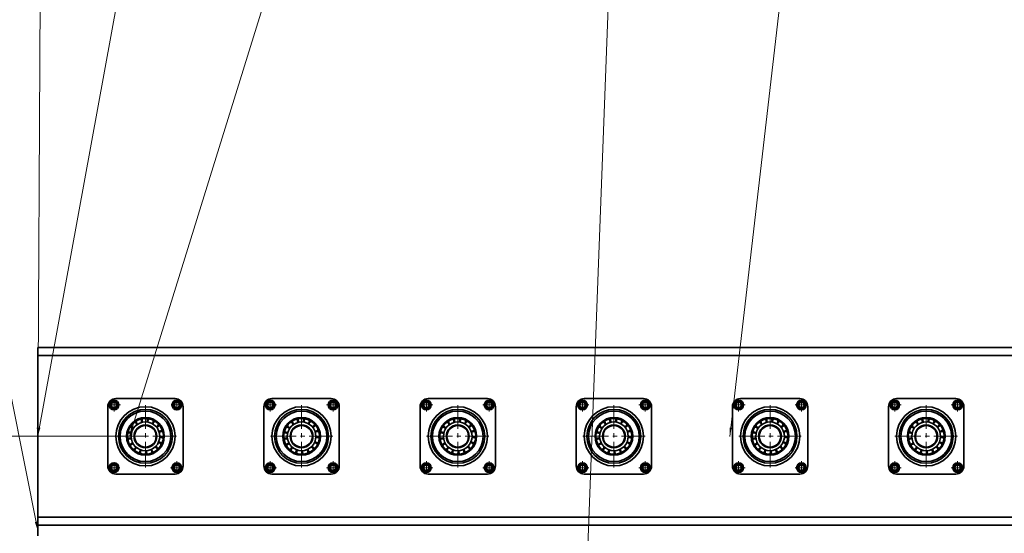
# Model space of a CAD drawing. Header units: millimetres. Extents: x -14862 to 14862, y -10512 to 10512.
# Tile 120 of 199: x -11567 to -9739, y 6891 to 7844. Entities that reach past the tile are written whole.
import ezdxf

# ---------------------------------------------------------------- set-up
doc = ezdxf.new("R2010")
doc.units = ezdxf.units.MM
doc.header["$LTSCALE"] = 4
doc.linetypes.add('点画线', pattern=[18, 12, -2, 2, -2])
doc.layers.get('0').update_dxf_attribs({"lineweight": 18})
for name, color, linetype, lineweight in [('中心线层', 1, '点画线', 18), ('几何体', 7, 'Continuous', 35), ('尺寸线层', 3, 'Continuous', 18), ('注释', 3, 'Continuous', 18)]:
    doc.layers.add(name, color=color, linetype=linetype, lineweight=lineweight)
doc.styles.add('标准', font='txt', dxfattribs={"width": 0.667})
doc.dimstyles.new('GB_尺寸', dxfattribs={"dimtxt": 3.5, "dimasz": 4, "dimexe": 2, "dimexo": 0, "dimtad": 1, "dimdsep": 46, "dimtxsty": '标准', "dimblk": '_CAXARROW', "dimcen": 0, "dimdle": 8, "dimazin": 2, "dimtfac": 0.707107, "dimtdec": 3, "dimtmove": 2, "dimatfit": 3, "dimfxl": 0, "dimfrac": 2, "dimtolj": 1, "dimarcsym": 0})

# ---------------------------------------------------------------- blocks, each defined once
blk = doc.blocks.new('*X88')
at = {"layer": '注释', "linetype": 'Continuous'}
blk.add_hatch(color=0, dxfattribs=at).paths.add_polyline_path([(379.2, -1901.8), (374, -1886.2), (378, -1885.4)], flags=0)
at = {"layer": '注释', "color": 0, "linetype": 'Continuous'}
blk.add_line((379.2, -1901.8), (0, 0), dxfattribs=at)
blk = doc.blocks.new('*X89')
at = {"layer": '注释', "linetype": 'Continuous'}
blk.add_hatch(color=0, dxfattribs=at).paths.add_polyline_path([(-9.2, -1726.8), (-11.1, -1710.5), (-7.1, -1710.5)], flags=0)
at = {"layer": '注释', "color": 0, "linetype": 'Continuous'}
blk.add_line((-9.2, -1726.8), (0, 0), dxfattribs=at)
blk = doc.blocks.new('*X90')
at = {"layer": '注释', "linetype": 'Continuous'}
blk.add_hatch(color=0, dxfattribs=at).paths.add_polyline_path([(-315.9, -1726.8), (-315, -1710.4), (-310.9, -1711.1)], flags=0)
at = {"layer": '注释', "color": 0, "linetype": 'Continuous'}
blk.add_line((-315.9, -1726.8), (0, 0), dxfattribs=at)
blk = doc.blocks.new('*X91')
at = {"layer": '注释', "linetype": 'Continuous'}
blk.add_hatch(color=0, dxfattribs=at).paths.add_polyline_path([(-536.1, -1726.9), (-533.2, -1710.7), (-529.3, -1711.9)], flags=0)
at = {"layer": '注释', "color": 0, "linetype": 'Continuous'}
blk.add_line((-536.1, -1726.9), (0, 0), dxfattribs=at)
blk = doc.blocks.new('*X92')
at = {"layer": '注释', "color": 0, "linetype": 'Continuous'}
blk.add_line((-98.8, -2611.8), (0, 0), dxfattribs=at)
blk = doc.blocks.new('*X93')
at = {"layer": '注释', "linetype": 'Continuous'}
blk.add_hatch(color=0, dxfattribs=at).paths.add_polyline_path([(-200.3, -1727), (-200.5, -1710.5), (-196.4, -1711)], flags=0)
at = {"layer": '注释', "color": 0, "linetype": 'Continuous'}
blk.add_line((-200.3, -1727), (0, 0), dxfattribs=at)
blk = doc.blocks.new('*X145')
at = {"layer": '尺寸线层'}
for points in [[(-11533.9, 4553.6), (-11433.9, 4566.1), (-11433.9, 4541.1)], [(4383.7, 4553.6), (4283.7, 4566.1), (4283.7, 4541.1)]]:
    blk.add_hatch(color=0, dxfattribs=at).paths.add_polyline_path(points, flags=0)
at = {"layer": '尺寸线层', "color": 0}
for p, q in [((4383.7, 7085.9), (4383.7, 4503.6)), ((-11533.9, 5485.9), (-11533.9, 4503.6)), ((-11533.9, 4553.6), (4383.7, 4553.6))]:
    blk.add_line(p, q, dxfattribs=at)
at = {"layer": '尺寸线层', "color": 0, "insert": (-3575.1, 4612.7), "char_height": 87.5, "width": 423.34, "attachment_point": 5, "line_spacing_factor": 1.15057, "style": '标准'}
blk.add_mtext('\\T1.1;15950', dxfattribs=at)
blk = doc.blocks.new('_CAXARROW')
blk.add_hatch(color=0).paths.add_polyline_path([(0, 0), (-1, 0.125), (-1, -0.125)], flags=0)
blk = doc.blocks.new('*X146')
at = {"layer": '尺寸线层'}
for points in [[(-12053.6, 7070.9), (-12066.1, 6970.9), (-12041.1, 6970.9)], [(-12053.6, 5485.9), (-12066.1, 5585.9), (-12041.1, 5585.9)]]:
    blk.add_hatch(color=0, dxfattribs=at).paths.add_polyline_path(points, flags=0)
at = {"layer": '尺寸线层', "color": 0}
for p, q in [((-11333.9, 7070.9), (-12103.6, 7070.9)), ((-12053.6, 5485.9), (-12053.6, 7070.9)), ((-11438.9, 5485.9), (-12103.6, 5485.9))]:
    blk.add_line(p, q, dxfattribs=at)
at = {"layer": '尺寸线层', "color": 0, "insert": (-12112.7, 6278.4), "char_height": 87.5, "width": 329.569, "attachment_point": 5, "rotation": 90, "line_spacing_factor": 1.15057, "style": '标准'}
blk.add_mtext('\\T1.1;1585', dxfattribs=at)
blk = doc.blocks.new('*X147')
at = {"layer": '尺寸线层'}
for points in [[(-12777.3, 8485.9), (-12764.8, 8385.9), (-12789.8, 8385.9)], [(-12777.3, 5485.9), (-12764.8, 5585.9), (-12789.8, 5585.9)]]:
    blk.add_hatch(color=0, dxfattribs=at).paths.add_polyline_path(points, flags=0)
at = {"layer": '尺寸线层', "color": 0}
for p, q in [((-7328.9, 8485.9), (-12827.3, 8485.9)), ((-12777.3, 8485.9), (-12777.3, 5485.9)), ((-7474.9, 5485.9), (-12827.3, 5485.9))]:
    blk.add_line(p, q, dxfattribs=at)
at = {"layer": '尺寸线层', "color": 0, "insert": (-12836.1, 6985.9), "char_height": 87.5, "width": 340.654, "attachment_point": 5, "rotation": 90, "line_spacing_factor": 1.15057, "style": '标准'}
blk.add_mtext('\\T1.1;3000', dxfattribs=at)

msp = doc.modelspace()

# ---------------------------------------------------------------- linework, layer by layer
at = {"layer": '中心线层'}
for p, q in [((-11392.196, 7117.236), (-11392.196, 7141.236)), ((-11275.523, 7118.736), (-11275.523, 7139.736)), ((-11102.195, 7117.236), (-11102.195, 7141.236)), ((-10985.523, 7117.236), (-10985.523, 7141.235)), ((-10812.195, 7117.236), (-10812.195, 7141.236)), ((-10695.523, 7117.236), (-10695.523, 7141.235)), ((-10522.195, 7117.236), (-10522.195, 7141.236)), ((-10405.523, 7117.236), (-10405.523, 7141.235)), ((-10232.195, 7117.236), (-10232.195, 7141.236)), ((-10115.523, 7117.236), (-10115.523, 7141.235)), ((-9942.195, 7117.236), (-9942.195, 7141.236)), ((-9825.523, 7117.236), (-9825.523, 7141.235)), ((-11404.196, 7129.236), (-11380.196, 7129.236)), ((-11333.859, 7012.9), (-11333.859, 7128.9)), ((-11286.023, 7129.236), (-11265.023, 7129.236)), ((-11114.195, 7129.236), (-11090.195, 7129.236)), ((-11043.86, 7012.9), (-11043.86, 7128.899)), ((-10997.523, 7129.236), (-10973.524, 7129.236)), ((-10824.195, 7129.236), (-10800.195, 7129.236)), ((-10753.86, 7012.9), (-10753.86, 7128.899)), ((-10707.523, 7129.236), (-10683.524, 7129.236)), ((-10534.195, 7129.236), (-10510.195, 7129.236)), ((-10463.86, 7012.9), (-10463.86, 7128.899)), ((-10417.523, 7129.236), (-10393.524, 7129.236)), ((-10244.195, 7129.236), (-10220.195, 7129.236)), ((-10173.86, 7012.9), (-10173.86, 7128.899)), ((-10127.523, 7129.236), (-10103.524, 7129.236)), ((-9954.195, 7129.236), (-9930.195, 7129.236)), ((-9883.86, 7012.9), (-9883.86, 7128.899)), ((-9837.523, 7129.236), (-9813.524, 7129.236)), ((-11391.859, 7070.9), (-11275.859, 7070.9)), ((-11101.86, 7070.9), (-10985.86, 7070.9)), ((-10811.86, 7070.9), (-10695.86, 7070.9)), ((-10521.86, 7070.9), (-10405.86, 7070.9)), ((-10231.86, 7070.9), (-10115.86, 7070.9)), ((-9941.86, 7070.9), (-9825.86, 7070.9)), ((-11392.195, 7002.064), (-11392.195, 7023.064)), ((-11275.522, 7000.563), (-11275.522, 7024.563)), ((-11102.195, 7000.564), (-11102.195, 7024.563)), ((-10985.523, 7000.563), (-10985.523, 7024.563)), ((-10812.195, 7000.564), (-10812.195, 7024.563)), ((-10695.523, 7000.563), (-10695.523, 7024.563)), ((-10522.195, 7000.564), (-10522.195, 7024.563)), ((-10405.523, 7000.563), (-10405.523, 7024.563)), ((-10232.195, 7000.564), (-10232.195, 7024.563)), ((-10115.523, 7000.563), (-10115.523, 7024.563)), ((-9942.195, 7000.564), (-9942.195, 7024.563)), ((-9825.523, 7000.563), (-9825.523, 7024.563)), ((-11402.695, 7012.564), (-11381.695, 7012.564)), ((-11287.522, 7012.563), (-11263.523, 7012.563)), ((-11114.195, 7012.564), (-11090.196, 7012.564)), ((-10997.523, 7012.563), (-10973.524, 7012.563)), ((-10824.195, 7012.564), (-10800.196, 7012.564)), ((-10707.523, 7012.563), (-10683.524, 7012.563)), ((-10534.195, 7012.564), (-10510.196, 7012.564)), ((-10417.523, 7012.563), (-10393.524, 7012.563)), ((-10244.195, 7012.564), (-10220.196, 7012.564)), ((-10127.523, 7012.563), (-10103.524, 7012.563)), ((-9954.195, 7012.564), (-9930.196, 7012.564)), ((-9837.523, 7012.563), (-9813.524, 7012.563))]:
    msp.add_line(p, q, dxfattribs=at)
at = {"layer": '几何体'}
for p, q in [((-11533.859, 7220.9), (-11533.859, 7235.9)), ((466.141, 7235.9), (-11533.859, 7235.9)), ((466.141, 7220.9), (-11533.859, 7220.9)), ((-11533.859, 7220.9), (-11533.859, 6920.9)), ((-11397.404, 7131.727), (-11392.643, 7134.992)), ((-11396.957, 7125.97), (-11397.404, 7131.727)), ((-11392.643, 7134.992), (-11387.434, 7132.501)), ((-11388.859, 7140.9), (-11278.86, 7140.9)), ((-11387.434, 7132.501), (-11386.987, 7126.745)), ((-11281.278, 7128.789), (-11278.789, 7133.997)), ((-11278.789, 7133.997), (-11273.033, 7134.445)), ((-11273.033, 7134.445), (-11269.768, 7129.683)), ((-11107.405, 7131.727), (-11102.644, 7134.992)), ((-11106.956, 7125.97), (-11107.405, 7131.727)), ((-11102.644, 7134.992), (-11097.435, 7132.501)), ((-11098.86, 7140.9), (-10988.859, 7140.9)), ((-11097.435, 7132.501), (-11096.987, 7126.745)), ((-10991.279, 7128.789), (-10988.788, 7133.997)), ((-10988.788, 7133.997), (-10983.032, 7134.445)), ((-10983.032, 7134.445), (-10979.767, 7129.683)), ((-10817.405, 7131.727), (-10812.643, 7134.992)), ((-10816.957, 7125.97), (-10817.405, 7131.727)), ((-10812.643, 7134.992), (-10807.434, 7132.501)), ((-10808.86, 7140.9), (-10698.859, 7140.9)), ((-10807.434, 7132.501), (-10806.987, 7126.745)), ((-10701.279, 7128.789), (-10698.788, 7133.997)), ((-10698.788, 7133.997), (-10693.032, 7134.445)), ((-10693.032, 7134.445), (-10689.767, 7129.683)), ((-10527.405, 7131.727), (-10522.643, 7134.992)), ((-10526.957, 7125.97), (-10527.405, 7131.727)), ((-10522.643, 7134.992), (-10517.434, 7132.501)), ((-10518.86, 7140.9), (-10408.859, 7140.9)), ((-10517.434, 7132.501), (-10516.987, 7126.745)), ((-10411.279, 7128.789), (-10408.788, 7133.997)), ((-10408.788, 7133.997), (-10403.032, 7134.445)), ((-10403.032, 7134.445), (-10399.767, 7129.683)), ((-10237.405, 7131.727), (-10232.643, 7134.992)), ((-10236.957, 7125.97), (-10237.405, 7131.727)), ((-10232.643, 7134.992), (-10227.434, 7132.501)), ((-10228.86, 7140.9), (-10118.859, 7140.9)), ((-10227.434, 7132.501), (-10226.987, 7126.745)), ((-10121.28, 7128.789), (-10118.789, 7133.997)), ((-10118.789, 7133.997), (-10113.032, 7134.445)), ((-10113.032, 7134.445), (-10109.767, 7129.683)), ((-9947.405, 7131.727), (-9942.643, 7134.992)), ((-9946.956, 7125.97), (-9947.405, 7131.727)), ((-9942.643, 7134.992), (-9937.434, 7132.501)), ((-9938.86, 7140.9), (-9828.859, 7140.9)), ((-9937.434, 7132.501), (-9936.987, 7126.745)), ((-9831.28, 7128.789), (-9828.789, 7133.997)), ((-9828.789, 7133.997), (-9823.032, 7134.445)), ((-9823.032, 7134.445), (-9819.767, 7129.683)), ((-11403.86, 7015.9), (-11403.86, 7125.9)), ((-11391.748, 7123.48), (-11396.957, 7125.97)), ((-11386.987, 7126.745), (-11391.748, 7123.48)), ((-11278.013, 7124.027), (-11281.278, 7128.789)), ((-11272.257, 7124.475), (-11278.013, 7124.027)), ((-11269.768, 7129.683), (-11272.257, 7124.475)), ((-11263.859, 7125.9), (-11263.859, 7015.9)), ((-11113.859, 7015.9), (-11113.859, 7125.9)), ((-11101.749, 7123.48), (-11106.956, 7125.97)), ((-11096.987, 7126.745), (-11101.749, 7123.48)), ((-10988.014, 7124.027), (-10991.279, 7128.789)), ((-10982.258, 7124.475), (-10988.014, 7124.027)), ((-10979.767, 7129.683), (-10982.258, 7124.475)), ((-10973.86, 7125.9), (-10973.86, 7015.9)), ((-10823.859, 7015.9), (-10823.859, 7125.9)), ((-10811.748, 7123.48), (-10816.957, 7125.97)), ((-10806.987, 7126.745), (-10811.748, 7123.48)), ((-10698.014, 7124.027), (-10701.279, 7128.789)), ((-10692.258, 7124.475), (-10698.014, 7124.027)), ((-10689.767, 7129.683), (-10692.258, 7124.475)), ((-10683.86, 7125.9), (-10683.86, 7015.9)), ((-10533.859, 7015.9), (-10533.859, 7125.9)), ((-10521.748, 7123.48), (-10526.957, 7125.97)), ((-10516.987, 7126.745), (-10521.748, 7123.48)), ((-10408.014, 7124.027), (-10411.279, 7128.789)), ((-10402.258, 7124.475), (-10408.014, 7124.027)), ((-10399.767, 7129.683), (-10402.258, 7124.475)), ((-10393.86, 7125.9), (-10393.86, 7015.9)), ((-10243.859, 7015.9), (-10243.859, 7125.9)), ((-10231.748, 7123.48), (-10236.957, 7125.97)), ((-10226.987, 7126.745), (-10231.748, 7123.48)), ((-10118.014, 7124.027), (-10121.28, 7128.789)), ((-10112.258, 7124.475), (-10118.014, 7124.027)), ((-10109.767, 7129.683), (-10112.258, 7124.475)), ((-10103.86, 7125.9), (-10103.86, 7015.9)), ((-9953.859, 7015.9), (-9953.859, 7125.9)), ((-9941.748, 7123.48), (-9946.956, 7125.97)), ((-9936.987, 7126.745), (-9941.748, 7123.48)), ((-9828.013, 7124.027), (-9831.28, 7128.789)), ((-9822.258, 7124.475), (-9828.013, 7124.027)), ((-9819.767, 7129.683), (-9822.258, 7124.475)), ((-9813.86, 7125.9), (-9813.86, 7015.9)), ((-11350.315, 7095.984), (-11351.204, 7095.377)), ((-11339.237, 7103.796), (-11339.302, 7103.705)), ((-11329.12, 7100.523), (-11330.187, 7100.674)), ((-11318.739, 7096.811), (-11319.679, 7097.337)), ((-11060.314, 7095.984), (-11061.205, 7095.377)), ((-11049.238, 7103.796), (-11049.301, 7103.705)), ((-11039.121, 7100.523), (-11040.186, 7100.674)), ((-11028.74, 7096.811), (-11029.678, 7097.337)), ((-10770.315, 7095.984), (-10771.204, 7095.377)), ((-10759.237, 7103.796), (-10759.302, 7103.705)), ((-10749.121, 7100.523), (-10750.187, 7100.674)), ((-10738.74, 7096.811), (-10739.679, 7097.337)), ((-10480.315, 7095.984), (-10481.204, 7095.377)), ((-10469.237, 7103.796), (-10469.302, 7103.705)), ((-10459.121, 7100.523), (-10460.187, 7100.674)), ((-10448.74, 7096.811), (-10449.679, 7097.337)), ((-10190.315, 7095.984), (-10191.204, 7095.377)), ((-10179.237, 7103.796), (-10179.302, 7103.705)), ((-10169.121, 7100.523), (-10170.187, 7100.674)), ((-10158.74, 7096.811), (-10159.679, 7097.337)), ((-9900.315, 7095.984), (-9901.204, 7095.377)), ((-9889.237, 7103.796), (-9889.302, 7103.705)), ((-9879.121, 7100.523), (-9880.187, 7100.674)), ((-9868.74, 7096.811), (-9869.679, 7097.337)), ((-11362.919, 7078.351), (-11363.169, 7077.304)), ((-11305.229, 7079.862), (-11305.569, 7080.883)), ((-11072.92, 7078.351), (-11073.168, 7077.304)), ((-11015.23, 7079.862), (-11015.569, 7080.883)), ((-10782.919, 7078.351), (-10783.168, 7077.304)), ((-10725.229, 7079.862), (-10725.57, 7080.883)), ((-10492.919, 7078.351), (-10493.168, 7077.304)), ((-10435.229, 7079.862), (-10435.57, 7080.883)), ((-10202.919, 7078.351), (-10203.168, 7077.304)), ((-10145.229, 7079.862), (-10145.57, 7080.883)), ((-9912.919, 7078.351), (-9913.168, 7077.304)), ((-9855.229, 7079.862), (-9855.57, 7080.883)), ((-11366.443, 7064.259), (-11366.504, 7064.166)), ((-11363.649, 7067.35), (-11363.502, 7066.284)), ((-11306.663, 7058.235), (-11306.227, 7059.219)), ((-11076.443, 7064.259), (-11076.505, 7064.166)), ((-11073.648, 7067.35), (-11073.501, 7066.284)), ((-11016.664, 7058.235), (-11016.228, 7059.219)), ((-10786.443, 7064.259), (-10786.506, 7064.166)), ((-10783.648, 7067.35), (-10783.502, 7066.284)), ((-10726.663, 7058.235), (-10726.227, 7059.219)), ((-10496.443, 7064.259), (-10496.506, 7064.166)), ((-10493.648, 7067.35), (-10493.502, 7066.284)), ((-10436.663, 7058.235), (-10436.227, 7059.219)), ((-10206.443, 7064.259), (-10206.506, 7064.166)), ((-10203.648, 7067.35), (-10203.502, 7066.284)), ((-10146.663, 7058.235), (-10146.227, 7059.219)), ((-9916.443, 7064.259), (-9916.506, 7064.166)), ((-9913.648, 7067.35), (-9913.502, 7066.284)), ((-9856.664, 7058.235), (-9856.227, 7059.219)), ((-11360.355, 7056.829), (-11359.833, 7055.887)), ((-11353.483, 7048.208), (-11352.655, 7047.518)), ((-11333.074, 7040.91), (-11331.999, 7040.957)), ((-11322.294, 7043.219), (-11321.308, 7043.651)), ((-11313.074, 7049.266), (-11312.313, 7050.026)), ((-11070.354, 7056.829), (-11069.834, 7055.887)), ((-11063.482, 7048.208), (-11062.656, 7047.518)), ((-11043.073, 7040.91), (-11041.998, 7040.957)), ((-11032.293, 7043.219), (-11031.307, 7043.651)), ((-11023.075, 7049.266), (-11022.312, 7050.026)), ((-10780.355, 7056.829), (-10779.833, 7055.887)), ((-10773.483, 7048.208), (-10772.656, 7047.518)), ((-10753.073, 7040.91), (-10751.999, 7040.957)), ((-10742.293, 7043.219), (-10741.308, 7043.651)), ((-10733.075, 7049.266), (-10732.312, 7050.026)), ((-10490.355, 7056.829), (-10489.833, 7055.887)), ((-10483.483, 7048.208), (-10482.656, 7047.518)), ((-10463.074, 7040.91), (-10461.999, 7040.957)), ((-10452.293, 7043.219), (-10451.308, 7043.651)), ((-10443.075, 7049.266), (-10442.312, 7050.026)), ((-10200.354, 7056.829), (-10199.833, 7055.887)), ((-10193.483, 7048.208), (-10192.656, 7047.518)), ((-10173.074, 7040.91), (-10171.999, 7040.957)), ((-10162.293, 7043.219), (-10161.308, 7043.651)), ((-10153.075, 7049.266), (-10152.312, 7050.026)), ((-9910.354, 7056.829), (-9909.833, 7055.887)), ((-9903.482, 7048.208), (-9902.656, 7047.518)), ((-9883.074, 7040.91), (-9881.999, 7040.957)), ((-9872.293, 7043.219), (-9871.308, 7043.651)), ((-9863.075, 7049.266), (-9862.312, 7050.026)), ((-11397.951, 7012.116), (-11395.462, 7017.325)), ((-11394.686, 7007.355), (-11397.951, 7012.116)), ((-11395.462, 7017.325), (-11389.705, 7017.772)), ((-11388.931, 7007.802), (-11394.686, 7007.355)), ((-11389.705, 7017.772), (-11386.44, 7013.011)), ((-11386.44, 7013.011), (-11388.931, 7007.802)), ((-11280.731, 7015.054), (-11275.97, 7018.319)), ((-11280.285, 7009.298), (-11280.731, 7015.054)), ((-11275.076, 7006.807), (-11280.285, 7009.298)), ((-11275.97, 7018.319), (-11270.761, 7015.829)), ((-11270.315, 7010.073), (-11275.076, 7006.807)), ((-11270.761, 7015.829), (-11270.315, 7010.073)), ((-11107.952, 7012.116), (-11105.461, 7017.325)), ((-11104.687, 7007.355), (-11107.952, 7012.116)), ((-11105.461, 7017.325), (-11099.705, 7017.772)), ((-11098.93, 7007.802), (-11104.687, 7007.355)), ((-11099.705, 7017.772), (-11096.439, 7013.011)), ((-11096.439, 7013.011), (-11098.93, 7007.802)), ((-10990.732, 7015.054), (-10985.969, 7018.319)), ((-10990.284, 7009.298), (-10990.732, 7015.054)), ((-10985.075, 7006.807), (-10990.284, 7009.298)), ((-10985.969, 7018.319), (-10980.762, 7015.829)), ((-10980.314, 7010.073), (-10985.075, 7006.807)), ((-10980.762, 7015.829), (-10980.314, 7010.073)), ((-10817.952, 7012.116), (-10815.461, 7017.325)), ((-10814.687, 7007.355), (-10817.952, 7012.116)), ((-10815.461, 7017.325), (-10809.705, 7017.772)), ((-10808.93, 7007.802), (-10814.687, 7007.355)), ((-10809.705, 7017.772), (-10806.439, 7013.011)), ((-10806.439, 7013.011), (-10808.93, 7007.802)), ((-10700.732, 7015.054), (-10695.97, 7018.319)), ((-10700.285, 7009.298), (-10700.732, 7015.054)), ((-10695.076, 7006.807), (-10700.285, 7009.298)), ((-10695.97, 7018.319), (-10690.761, 7015.829)), ((-10690.314, 7010.073), (-10695.076, 7006.807)), ((-10690.761, 7015.829), (-10690.314, 7010.073)), ((-10527.952, 7012.116), (-10525.461, 7017.325)), ((-10524.687, 7007.355), (-10527.952, 7012.116)), ((-10525.461, 7017.325), (-10519.705, 7017.772)), ((-10518.93, 7007.802), (-10524.687, 7007.355)), ((-10519.705, 7017.772), (-10516.439, 7013.011)), ((-10516.439, 7013.011), (-10518.93, 7007.802)), ((-10410.732, 7015.054), (-10405.97, 7018.319)), ((-10410.284, 7009.298), (-10410.732, 7015.054)), ((-10405.076, 7006.807), (-10410.284, 7009.298)), ((-10405.97, 7018.319), (-10400.761, 7015.829)), ((-10400.314, 7010.073), (-10405.076, 7006.807)), ((-10400.761, 7015.829), (-10400.314, 7010.073)), ((-10237.952, 7012.116), (-10235.461, 7017.325)), ((-10234.687, 7007.355), (-10237.952, 7012.116)), ((-10235.461, 7017.325), (-10229.705, 7017.772)), ((-10228.93, 7007.802), (-10234.687, 7007.355)), ((-10229.705, 7017.772), (-10226.439, 7013.011)), ((-10226.439, 7013.011), (-10228.93, 7007.802)), ((-10120.731, 7015.054), (-10115.97, 7018.319)), ((-10120.284, 7009.298), (-10120.731, 7015.054)), ((-10115.076, 7006.807), (-10120.284, 7009.298)), ((-10115.97, 7018.319), (-10110.761, 7015.829)), ((-10110.314, 7010.073), (-10115.076, 7006.807)), ((-10110.761, 7015.829), (-10110.314, 7010.073)), ((-9947.952, 7012.116), (-9945.461, 7017.325)), ((-9944.687, 7007.355), (-9947.952, 7012.116)), ((-9945.461, 7017.325), (-9939.705, 7017.772)), ((-9938.93, 7007.802), (-9944.687, 7007.355)), ((-9939.705, 7017.772), (-9936.439, 7013.011)), ((-9936.439, 7013.011), (-9938.93, 7007.802)), ((-9830.731, 7015.054), (-9825.97, 7018.319)), ((-9830.284, 7009.298), (-9830.731, 7015.054)), ((-9825.076, 7006.807), (-9830.284, 7009.298)), ((-9825.97, 7018.319), (-9820.761, 7015.829)), ((-9820.314, 7010.073), (-9825.076, 7006.807)), ((-9820.761, 7015.829), (-9820.314, 7010.073)), ((-11278.86, 7000.9), (-11388.859, 7000.9)), ((-10988.859, 7000.9), (-11098.86, 7000.9)), ((-10698.859, 7000.9), (-10808.86, 7000.9)), ((-10408.859, 7000.9), (-10518.86, 7000.9)), ((-10118.859, 7000.9), (-10228.86, 7000.9)), ((-9828.859, 7000.9), (-9938.86, 7000.9)), ((-11533.859, 6905.9), (-11533.859, 6920.9)), ((-5625.079, 6920.9), (-11533.859, 6920.9)), ((-11533.859, 6885.9), (-11533.859, 6905.9)), ((-5665.898, 6905.9), (-11533.859, 6905.9)), ((-5665.898, 6905.9), (-11533.859, 6905.9))]:
    msp.add_line(p, q, dxfattribs=at)
for points in [[(-11340.143, 7100.234), (-11340.309, 7100.198), (-11341.19, 7099.99)], [(-11050.142, 7100.234), (-11050.308, 7100.198), (-11051.191, 7099.99)], [(-10760.142, 7100.234), (-10760.308, 7100.198), (-10761.19, 7099.99)], [(-10470.142, 7100.234), (-10470.308, 7100.198), (-10471.19, 7099.99)], [(-10180.142, 7100.234), (-10180.308, 7100.198), (-10181.19, 7099.99)], [(-9890.142, 7100.234), (-9890.308, 7100.198), (-9891.19, 7099.99)], [(-11358.265, 7088.346), (-11358.69, 7087.735), (-11358.875, 7087.459)], [(-11310.4, 7089.599), (-11310.995, 7090.321), (-11311.086, 7090.429)], [(-11068.266, 7088.346), (-11068.689, 7087.735), (-11068.874, 7087.459)], [(-11020.401, 7089.599), (-11020.994, 7090.321), (-11021.086, 7090.429)], [(-10778.265, 7088.346), (-10778.69, 7087.735), (-10778.875, 7087.459)], [(-10730.401, 7089.599), (-10730.994, 7090.321), (-10731.087, 7090.429)], [(-10488.265, 7088.346), (-10488.69, 7087.735), (-10488.875, 7087.459)], [(-10440.4, 7089.599), (-10440.994, 7090.321), (-10441.087, 7090.429)], [(-10198.265, 7088.346), (-10198.69, 7087.735), (-10198.875, 7087.459)], [(-10150.4, 7089.599), (-10150.994, 7090.321), (-10151.087, 7090.429)], [(-9908.265, 7088.346), (-9908.69, 7087.735), (-9908.875, 7087.459)], [(-9860.4, 7089.599), (-9860.994, 7090.321), (-9861.087, 7090.429)], [(-11303.924, 7068.915), (-11303.903, 7069.275), (-11303.873, 7069.99)], [(-11013.925, 7068.915), (-11013.902, 7069.275), (-11013.874, 7069.99)], [(-10723.925, 7068.915), (-10723.903, 7069.275), (-10723.873, 7069.99)], [(-10433.925, 7068.915), (-10433.904, 7069.275), (-10433.873, 7069.99)], [(-10143.925, 7068.915), (-10143.904, 7069.275), (-10143.873, 7069.99)], [(-9853.925, 7068.915), (-9853.904, 7069.275), (-9853.873, 7069.99)], [(-11343.96, 7042.651), (-11343.439, 7042.47), (-11342.941, 7042.307)], [(-11053.961, 7042.651), (-11053.438, 7042.47), (-11052.94, 7042.307)], [(-10763.961, 7042.651), (-10763.438, 7042.47), (-10762.94, 7042.307)], [(-10473.961, 7042.651), (-10473.438, 7042.47), (-10472.94, 7042.307)], [(-10183.961, 7042.651), (-10183.438, 7042.47), (-10182.94, 7042.307)], [(-9893.961, 7042.651), (-9893.438, 7042.47), (-9892.94, 7042.307)]]:
    msp.add_lwpolyline(points, dxfattribs=at)
for centre, radius in [((-11392.196, 7129.236), 9), ((-11392.195, 7129.235), 7.501), ((-11275.523, 7129.236), 9), ((-11275.523, 7129.236), 7.5), ((-11102.195, 7129.236), 9), ((-11102.196, 7129.236), 7.5), ((-10985.523, 7129.236), 8.999), ((-10985.522, 7129.236), 7.5), ((-10812.196, 7129.236), 9), ((-10812.196, 7129.236), 7.5), ((-10695.523, 7129.236), 9), ((-10695.523, 7129.236), 7.5), ((-10522.196, 7129.236), 9), ((-10522.196, 7129.236), 7.5), ((-10405.523, 7129.236), 9), ((-10405.523, 7129.236), 7.5), ((-10232.196, 7129.236), 9), ((-10232.196, 7129.236), 7.5), ((-10115.523, 7129.236), 9), ((-10115.523, 7129.236), 7.5), ((-9942.196, 7129.236), 9), ((-9942.196, 7129.236), 7.5), ((-9825.523, 7129.236), 9), ((-9825.523, 7129.236), 7.5), ((-11333.859, 7070.9), 55), ((-11333.86, 7070.9), 50), ((-11333.859, 7070.9), 47), ((-11043.86, 7070.9), 55), ((-11043.859, 7070.9), 50), ((-11043.86, 7070.9), 47), ((-10753.859, 7070.9), 55), ((-10753.859, 7070.9), 50), ((-10753.859, 7070.9), 47), ((-10463.859, 7070.9), 55), ((-10463.859, 7070.9), 50), ((-10463.859, 7070.9), 47), ((-10173.859, 7070.9), 55), ((-10173.859, 7070.9), 50), ((-10173.859, 7070.9), 47), ((-9883.859, 7070.9), 55), ((-9883.859, 7070.9), 50), ((-9883.859, 7070.9), 47), ((-11333.859, 7070.9), 35), ((-11333.86, 7070.9), 33.333), ((-11333.859, 7070.899), 26.667), ((-11043.858, 7070.899), 35), ((-11043.859, 7070.9), 33.333), ((-11043.859, 7070.899), 26.667), ((-10753.859, 7070.9), 35), ((-10753.859, 7070.9), 33.333), ((-10753.859, 7070.899), 26.667), ((-10463.859, 7070.9), 35), ((-10463.859, 7070.9), 33.333), ((-10463.859, 7070.899), 26.667), ((-10173.859, 7070.9), 35), ((-10173.859, 7070.9), 33.333), ((-10173.859, 7070.899), 26.667), ((-9883.859, 7070.9), 35), ((-9883.859, 7070.9), 33.333), ((-9883.859, 7070.899), 26.667), ((-11333.86, 7070.9), 21.1), ((-11333.859, 7070.9), 20), ((-11043.859, 7070.899), 21.1), ((-11043.859, 7070.9), 20), ((-10753.859, 7070.9), 21.1), ((-10753.86, 7070.9), 20), ((-10463.859, 7070.9), 21.1), ((-10463.86, 7070.899), 20), ((-10173.859, 7070.9), 21.1), ((-10173.86, 7070.899), 20), ((-9883.859, 7070.9), 21.1), ((-9883.86, 7070.899), 20), ((-11392.195, 7012.564), 9), ((-11275.522, 7012.563), 9), ((-11102.195, 7012.564), 8.999), ((-10985.523, 7012.563), 9), ((-10812.196, 7012.563), 9), ((-10695.523, 7012.563), 9), ((-10522.196, 7012.563), 9), ((-10405.523, 7012.563), 9), ((-10232.196, 7012.563), 9), ((-10115.523, 7012.563), 9), ((-9942.196, 7012.563), 9), ((-9825.523, 7012.563), 9), ((-11392.195, 7012.564), 7.5), ((-11275.523, 7012.564), 7.501), ((-11102.196, 7012.563), 7.5), ((-10985.523, 7012.563), 7.5), ((-10812.195, 7012.563), 7.5), ((-10695.523, 7012.563), 7.5), ((-10522.195, 7012.563), 7.5), ((-10405.523, 7012.563), 7.5), ((-10232.195, 7012.563), 7.5), ((-10115.523, 7012.563), 7.5), ((-9942.195, 7012.563), 7.5), ((-9825.523, 7012.563), 7.5)]:
    msp.add_circle(centre, radius, dxfattribs=at)
for centre, radius, start, end in [((-11388.858, 7125.898), 15.002, 90.002437, 179.992612), ((-11392.203, 7129.239), 4.993, 124.39364, 184.489122), ((-11392.196, 7129.238), 4.998, 64.43644, 124.452585), ((-11392.198, 7129.234), 5.002, 4.460527, 64.438437), ((-11275.527, 7129.235), 4.996, 154.412876, 214.469818), ((-11275.523, 7129.237), 4.998, 94.453023, 154.455366), ((-11278.861, 7125.898), 15.002, 0.007388, 89.997563), ((-11275.524, 7129.236), 5, 34.444734, 94.443078), ((-11275.519, 7129.236), 4.996, 334.412876, 34.469818), ((-11098.86, 7125.901), 14.999, 89.997285, 180.005049), ((-11102.192, 7129.234), 5.004, 124.467223, 184.415539), ((-11102.196, 7129.234), 5.002, 64.448803, 124.436835), ((-11102.197, 7129.234), 5.002, 4.460527, 64.438437), ((-10985.528, 7129.235), 4.996, 154.412876, 214.469818), ((-10985.524, 7129.238), 4.998, 94.426602, 154.457058), ((-10988.858, 7125.901), 14.999, 359.994951, 90.002715), ((-10985.523, 7129.236), 5, 34.444734, 94.443078), ((-10985.518, 7129.236), 4.996, 334.412876, 34.469818), ((-10808.859, 7125.899), 15, 90.003504, 179.99883), ((-10812.197, 7129.237), 4.998, 124.430429, 184.452333), ((-10812.195, 7129.236), 5, 64.442624, 124.444708), ((-10812.194, 7129.237), 4.998, 4.431608, 64.449332), ((-10695.521, 7129.236), 5.002, 154.453537, 214.429157), ((-10695.522, 7129.235), 5.001, 94.449668, 154.433991), ((-10698.858, 7125.901), 14.999, 359.994951, 90.002715), ((-10695.523, 7129.236), 5, 34.444734, 94.443078), ((-10695.525, 7129.236), 5.002, 334.453537, 34.429157), ((-10518.859, 7125.899), 15, 90.003504, 179.99883), ((-10522.197, 7129.237), 4.998, 124.430429, 184.452333), ((-10522.195, 7129.236), 5, 64.442624, 124.444708), ((-10522.194, 7129.237), 4.998, 4.431608, 64.449332), ((-10405.521, 7129.236), 5.002, 154.453537, 214.429157), ((-10405.522, 7129.235), 5.001, 94.449668, 154.433991), ((-10408.858, 7125.901), 14.999, 359.994951, 90.002715), ((-10405.523, 7129.236), 5, 34.444734, 94.443078), ((-10405.525, 7129.236), 5.002, 334.453537, 34.429157), ((-10228.859, 7125.899), 15, 90.003504, 179.99883), ((-10232.197, 7129.237), 4.998, 124.430429, 184.452333), ((-10232.195, 7129.236), 5, 64.442624, 124.444708), ((-10232.194, 7129.237), 4.998, 4.431608, 64.449332), ((-10115.521, 7129.236), 5.002, 154.453537, 214.429157), ((-10115.522, 7129.235), 5.001, 94.449668, 154.433991), ((-10118.858, 7125.901), 14.999, 359.994951, 90.002715), ((-10115.523, 7129.236), 5, 34.444734, 94.443078), ((-10115.525, 7129.236), 5.002, 334.453537, 34.429157), ((-9938.859, 7125.899), 15, 90.003504, 179.99883), ((-9942.197, 7129.237), 4.998, 124.430429, 184.452333), ((-9942.195, 7129.236), 5, 64.442624, 124.444708), ((-9942.194, 7129.237), 4.998, 4.431608, 64.449332), ((-9825.521, 7129.236), 5.002, 154.453537, 214.429157), ((-9825.522, 7129.235), 5.001, 94.449668, 154.433991), ((-9828.858, 7125.901), 14.999, 359.994951, 90.002715), ((-9825.523, 7129.236), 5, 34.444734, 94.443078), ((-9825.525, 7129.236), 5.002, 334.453537, 34.429157), ((-11392.193, 7129.238), 5.002, 184.460527, 244.438437), ((-11392.195, 7129.234), 4.998, 244.43644, 304.452585), ((-11392.2, 7129.238), 5.004, 304.467223, 4.415539), ((-11275.522, 7129.236), 5, 214.444734, 274.443078), ((-11275.523, 7129.234), 4.998, 274.453023, 334.455366), ((-11102.194, 7129.238), 5.002, 184.460527, 244.438437), ((-11102.195, 7129.238), 5.002, 244.448803, 304.436835), ((-11102.199, 7129.238), 5.004, 304.467223, 4.415539), ((-10985.523, 7129.236), 5, 214.444734, 274.443078), ((-10985.522, 7129.234), 4.998, 274.426602, 334.457058), ((-10812.197, 7129.235), 4.998, 184.431608, 244.449332), ((-10812.196, 7129.236), 5, 244.442624, 304.444708), ((-10812.194, 7129.235), 4.998, 304.430429, 4.452333), ((-10695.523, 7129.236), 5, 214.444734, 274.443078), ((-10695.524, 7129.237), 5.001, 274.449668, 334.433991), ((-10522.197, 7129.235), 4.998, 184.431608, 244.449332), ((-10522.196, 7129.236), 5, 244.442624, 304.444708), ((-10522.194, 7129.235), 4.998, 304.430429, 4.452333), ((-10405.523, 7129.236), 5, 214.444734, 274.443078), ((-10405.524, 7129.237), 5.001, 274.449668, 334.433991), ((-10232.197, 7129.235), 4.998, 184.431608, 244.449332), ((-10232.196, 7129.236), 5, 244.442624, 304.444708), ((-10232.194, 7129.235), 4.998, 304.430429, 4.452333), ((-10115.523, 7129.236), 5, 214.444734, 274.443078), ((-10115.522, 7129.234), 4.998, 274.426602, 334.457058), ((-9942.197, 7129.235), 4.998, 184.431608, 244.449332), ((-9942.196, 7129.236), 5, 244.442624, 304.444708), ((-9942.194, 7129.235), 4.998, 304.430429, 4.452333), ((-9825.523, 7129.236), 5, 214.444734, 274.443078), ((-9825.522, 7129.234), 4.998, 274.426602, 334.457058), ((-11355.027, 7092.158), 4.998, 359.388514, 83.240233), ((-11345.92, 7098.368), 5, 165.353631, 249.170235), ((-11345.923, 7098.367), 5.003, 338.258819, 62.02678), ((-11335.185, 7100.87), 4.998, 145.455678, 228.029014), ((-11335.178, 7100.871), 4.996, 317.003194, 40.902525), ((-11324.266, 7099.326), 5, 145.48294, 206.843475), ((-11324.248, 7099.303), 5.028, 123.050787, 145.391075), ((-11324.27, 7099.326), 5.003, 295.907101, 19.664844), ((-11314.654, 7093.942), 4.992, 145.440223, 185.686697), ((-11314.648, 7093.942), 4.998, 101.824061, 145.48051), ((-11065.031, 7092.154), 5.003, 359.434802, 83.193944), ((-11055.917, 7098.371), 5.003, 165.396772, 249.15618), ((-11055.917, 7098.369), 4.997, 338.203162, 62.082437), ((-11045.181, 7100.87), 5.001, 145.469755, 227.982028), ((-11045.182, 7100.87), 4.999, 317.050667, 40.887768), ((-11034.274, 7099.325), 4.993, 145.415805, 206.867869), ((-11034.264, 7099.325), 5.002, 123.037798, 145.482363), ((-11034.265, 7099.324), 4.998, 295.855512, 19.716432), ((-11024.653, 7093.942), 4.992, 145.440223, 185.686697), ((-11024.647, 7093.942), 4.998, 101.824061, 145.48051), ((-10775.029, 7092.156), 5.001, 359.411658, 83.217088), ((-10765.921, 7098.368), 4.999, 165.350357, 249.188053), ((-10765.918, 7098.37), 4.998, 338.206272, 62.063967), ((-10755.185, 7100.87), 4.998, 145.455678, 228.029014), ((-10755.183, 7100.87), 5, 317.055684, 40.866393), ((-10744.264, 7099.325), 5.002, 145.489849, 206.815195), ((-10744.279, 7099.335), 4.984, 122.950859, 145.491003), ((-10744.267, 7099.325), 5, 295.881304, 19.69064), ((-10734.639, 7093.938), 5.007, 145.500039, 185.626881), ((-10734.644, 7093.936), 5.004, 101.854703, 145.449868), ((-10485.029, 7092.156), 5.001, 359.411658, 83.217088), ((-10475.921, 7098.368), 4.999, 165.350357, 249.188053), ((-10475.918, 7098.37), 4.998, 338.206272, 62.063967), ((-10465.181, 7100.871), 5.001, 145.484543, 228.000149), ((-10465.183, 7100.87), 5, 317.055684, 40.866393), ((-10454.268, 7099.324), 4.999, 145.456279, 206.827396), ((-10454.287, 7099.346), 4.971, 122.944347, 145.536651), ((-10454.267, 7099.325), 5, 295.881304, 19.69064), ((-10444.64, 7093.938), 5.007, 145.500039, 185.626881), ((-10444.645, 7093.937), 5.003, 101.8351, 145.45318), ((-10195.029, 7092.156), 5.001, 359.411658, 83.217088), ((-10185.921, 7098.368), 4.999, 165.350357, 249.188053), ((-10185.918, 7098.37), 4.998, 338.206272, 62.063967), ((-10175.181, 7100.871), 5.001, 145.484543, 228.000149), ((-10175.183, 7100.87), 5, 317.055684, 40.866393), ((-10164.268, 7099.324), 4.999, 145.456279, 206.827396), ((-10164.287, 7099.346), 4.971, 122.944347, 145.536651), ((-10164.267, 7099.325), 5, 295.881304, 19.69064), ((-10154.64, 7093.938), 5.007, 145.500039, 185.626881), ((-10154.645, 7093.937), 5.003, 101.8351, 145.45318), ((-9905.027, 7092.158), 4.998, 359.388514, 83.240233), ((-9895.921, 7098.368), 4.999, 165.350357, 249.188053), ((-9895.918, 7098.37), 4.998, 338.206272, 62.063967), ((-9885.181, 7100.871), 5.001, 145.484543, 228.000149), ((-9885.183, 7100.87), 5, 317.055684, 40.866393), ((-9874.268, 7099.324), 4.999, 145.456279, 206.827396), ((-9874.287, 7099.346), 4.971, 122.944347, 145.536651), ((-9874.267, 7099.325), 5, 295.881304, 19.69064), ((-9864.64, 7093.938), 5.007, 145.500039, 185.626881), ((-9864.645, 7093.937), 5.003, 101.8351, 145.45318), ((-11363.824, 7072.346), 5.001, 41.764463, 125.571808), ((-11361.279, 7083.071), 4.997, 207.69423, 291.544188), ((-11361.278, 7083.076), 4.998, 20.565252, 104.415542), ((-11355.026, 7092.16), 5.003, 186.568923, 270.332138), ((-11314.644, 7093.937), 4.997, 274.664515, 358.548565), ((-11307.597, 7085.428), 5.027, 145.468982, 164.379031), ((-11307.62, 7085.445), 4.999, 80.649749, 145.479387), ((-11307.62, 7085.441), 4.998, 253.514464, 337.359379), ((-11304.139, 7074.983), 5, 59.476922, 143.301797), ((-11073.824, 7072.349), 4.998, 41.747126, 125.585535), ((-11071.278, 7083.074), 5, 207.717353, 291.532461), ((-11071.278, 7083.073), 5.001, 20.591652, 104.389142), ((-11065.029, 7092.156), 4.999, 186.531126, 270.369934), ((-11024.647, 7093.941), 5.001, 274.703185, 358.509895), ((-11017.646, 7085.456), 4.972, 145.427207, 164.540725), ((-11017.62, 7085.442), 5.001, 80.668783, 145.460353), ((-11017.621, 7085.445), 5.001, 253.526673, 337.333117), ((-11014.138, 7074.983), 5, 59.476922, 143.301797), ((-10783.825, 7072.348), 5, 41.755797, 125.57867), ((-10781.278, 7083.074), 5, 207.717353, 291.532461), ((-10781.277, 7083.074), 5, 20.578454, 104.40234), ((-10775.029, 7092.156), 4.999, 186.531074, 270.359134), ((-10734.647, 7093.941), 5.001, 274.703185, 358.509895), ((-10727.587, 7085.429), 5.036, 145.549724, 164.418207), ((-10727.62, 7085.443), 5.001, 80.654322, 145.466827), ((-10727.621, 7085.445), 5.001, 253.526673, 337.333117), ((-10724.139, 7074.983), 5, 59.479621, 143.299098), ((-10493.825, 7072.348), 5, 41.755797, 125.57867), ((-10491.278, 7083.074), 5, 207.717353, 291.532461), ((-10491.278, 7083.074), 5, 20.578454, 104.40234), ((-10485.029, 7092.156), 4.999, 186.531074, 270.359134), ((-10444.647, 7093.941), 5.001, 274.703185, 358.509895), ((-10437.587, 7085.429), 5.036, 145.549724, 164.418207), ((-10437.62, 7085.443), 5.001, 80.654322, 145.466827), ((-10437.621, 7085.445), 5.001, 253.526673, 337.333117), ((-10434.139, 7074.983), 5, 59.479621, 143.299098), ((-10203.824, 7072.346), 5.001, 41.764463, 125.571808), ((-10201.278, 7083.074), 5, 207.717353, 291.532461), ((-10201.278, 7083.074), 5, 20.578454, 104.40234), ((-10195.029, 7092.156), 4.999, 186.531074, 270.359134), ((-10154.647, 7093.941), 5.001, 274.703185, 358.509895), ((-10147.587, 7085.429), 5.036, 145.549724, 164.418207), ((-10147.62, 7085.443), 5.001, 80.654322, 145.466827), ((-10147.621, 7085.445), 5.001, 253.526673, 337.333117), ((-10144.139, 7074.983), 5, 59.479621, 143.299098), ((-9913.824, 7072.346), 5.001, 41.764463, 125.571808), ((-9911.278, 7083.074), 5, 207.717353, 291.532461), ((-9911.278, 7083.074), 5, 20.578454, 104.40234), ((-9905.029, 7092.156), 4.999, 186.531074, 270.359134), ((-9864.647, 7093.941), 5.001, 274.703185, 358.509895), ((-9857.587, 7085.429), 5.036, 145.549724, 164.418207), ((-9857.621, 7085.443), 5.001, 80.654322, 145.466827), ((-9857.62, 7085.443), 4.999, 253.52057, 337.346246), ((-9854.139, 7074.983), 5, 59.479621, 143.299098), ((-11363.824, 7072.345), 4.998, 228.883698, 312.718359), ((-11362.324, 7061.424), 5.001, 62.934132, 145.464676), ((-11362.324, 7061.425), 5.001, 250.065032, 333.884138), ((-11309.145, 7053.895), 5, 17.122943, 100.949961), ((-11304.671, 7063.969), 4.998, 211.15528, 294.999318), ((-11304.67, 7063.971), 5, 38.299916, 122.125067), ((-11304.139, 7074.984), 5.002, 232.352058, 316.158121), ((-11073.824, 7072.348), 5.001, 228.897421, 312.704178), ((-11072.324, 7061.426), 4.999, 62.9327, 145.474238), ((-11072.324, 7061.424), 4.999, 250.072775, 333.888641), ((-11019.144, 7053.895), 5, 17.122943, 100.949961), ((-11014.67, 7063.972), 5.002, 211.182024, 294.982097), ((-11014.671, 7063.968), 5.002, 38.316537, 122.114007), ((-11014.139, 7074.982), 4.999, 232.34211, 316.170497), ((-10783.824, 7072.348), 5.001, 228.894681, 312.706918), ((-10782.324, 7061.426), 4.999, 62.9327, 145.474238), ((-10782.324, 7061.425), 5.001, 250.065032, 333.884138), ((-10729.145, 7053.893), 5.001, 17.135766, 100.937137), ((-10724.67, 7063.97), 5, 211.168654, 294.990706), ((-10724.67, 7063.971), 5, 38.303179, 122.121804), ((-10724.138, 7074.983), 5, 232.347085, 316.164307), ((-10493.824, 7072.348), 5.001, 228.894681, 312.706918), ((-10492.324, 7061.426), 4.999, 62.9327, 145.474238), ((-10492.323, 7061.425), 5, 250.068903, 333.886389), ((-10439.145, 7053.893), 5.001, 17.135766, 100.937137), ((-10434.67, 7063.97), 5, 211.168654, 294.990706), ((-10434.671, 7063.971), 5, 38.303179, 122.121804), ((-10434.138, 7074.983), 5, 232.347085, 316.164307), ((-10203.824, 7072.348), 5.001, 228.894681, 312.706918), ((-10202.324, 7061.426), 4.999, 62.9327, 145.474238), ((-10202.323, 7061.425), 5, 250.068903, 333.886389), ((-10149.144, 7053.895), 5, 17.122943, 100.949961), ((-10144.67, 7063.97), 5, 211.168654, 294.990706), ((-10144.671, 7063.971), 5, 38.303179, 122.121804), ((-10144.138, 7074.983), 5, 232.347085, 316.164307), ((-9913.824, 7072.348), 5.001, 228.894681, 312.706918), ((-9912.323, 7061.425), 5, 62.933417, 145.469456), ((-9912.324, 7061.425), 5, 250.068903, 333.886389), ((-9859.144, 7053.895), 5, 17.122943, 100.949961), ((-9854.67, 7063.97), 5, 211.168654, 294.990706), ((-9854.671, 7063.971), 5, 38.299916, 122.125067), ((-9854.138, 7074.983), 5, 232.347085, 316.164307), ((-11357.007, 7051.794), 4.969, 145.391709, 167.996181), ((-11356.979, 7051.783), 4.999, 84.11695, 145.473823), ((-11356.981, 7051.785), 5.003, 271.26622, 355.037114), ((-11348.508, 7044.72), 5.004, 145.479926, 189.084344), ((-11348.512, 7044.722), 4.999, 105.295529, 145.477552), ((-11348.51, 7044.72), 4.998, 292.398804, 16.262399), ((-11338.069, 7041.195), 4.997, 145.430824, 210.286044), ((-11338.07, 7041.204), 4.992, 126.483738, 145.511571), ((-11338.062, 7041.195), 4.997, 313.576391, 37.448701), ((-11327.049, 7041.684), 5.002, 147.676874, 231.454856), ((-11327.054, 7041.682), 5.002, 334.788451, 58.56655), ((-11316.956, 7046.114), 5, 168.811145, 252.632446), ((-11316.954, 7046.117), 4.997, 355.921786, 79.789688), ((-11309.144, 7053.896), 5.001, 190.007013, 273.799011), ((-11067.008, 7051.794), 4.969, 145.391709, 167.996181), ((-11066.979, 7051.782), 5, 84.102625, 145.470185), ((-11066.978, 7051.781), 4.998, 271.246171, 355.079547), ((-11058.522, 7044.725), 4.99, 145.44821, 189.173429), ((-11058.516, 7044.725), 4.995, 105.250131, 145.486115), ((-11058.515, 7044.723), 5.003, 292.452711, 16.208492), ((-11048.062, 7041.196), 5.003, 145.493368, 210.264253), ((-11048.046, 7041.175), 5.028, 126.498285, 145.401824), ((-11048.066, 7041.197), 5.001, 313.592412, 37.400058), ((-11037.052, 7041.682), 4.999, 147.634123, 231.46534), ((-11037.051, 7041.682), 5, 334.777925, 58.608419), ((-11026.959, 7046.114), 4.999, 168.806956, 252.664762), ((-11026.958, 7046.113), 5.002, 355.964421, 79.747053), ((-11019.143, 7053.896), 5.001, 190.007013, 273.799011), ((-10776.965, 7051.776), 5.015, 145.496806, 167.891084), ((-10776.979, 7051.782), 5, 84.109785, 145.472004), ((-10776.979, 7051.783), 5, 271.244861, 355.058473), ((-10768.508, 7044.72), 5.004, 145.479926, 189.084344), ((-10768.513, 7044.724), 4.997, 105.272821, 145.481838), ((-10768.512, 7044.721), 5, 292.425756, 16.235447), ((-10758.062, 7041.196), 5.003, 145.493368, 210.264253), ((-10758.095, 7041.222), 4.961, 126.369848, 145.530261), ((-10758.068, 7041.196), 5.002, 313.613297, 37.395484), ((-10747.052, 7041.682), 4.999, 147.634123, 231.46534), ((-10747.052, 7041.682), 5.001, 334.783186, 58.587487), ((-10736.956, 7046.114), 5, 168.811145, 252.632446), ((-10736.957, 7046.114), 5.001, 355.962623, 79.761769), ((-10729.145, 7053.894), 4.999, 189.987439, 273.818585), ((-10486.965, 7051.776), 5.015, 145.496806, 167.891084), ((-10486.979, 7051.782), 5, 84.109785, 145.472004), ((-10486.979, 7051.783), 5, 271.244861, 355.058473), ((-10478.508, 7044.72), 5.004, 145.479926, 189.084344), ((-10478.513, 7044.724), 4.997, 105.272821, 145.481838), ((-10478.512, 7044.721), 5, 292.425756, 16.235447), ((-10468.062, 7041.196), 5.003, 145.493368, 210.264253), ((-10468.095, 7041.222), 4.961, 126.369848, 145.530261), ((-10468.068, 7041.196), 5.002, 313.613297, 37.395484), ((-10457.052, 7041.682), 4.999, 147.634123, 231.46534), ((-10457.052, 7041.682), 5.001, 334.783186, 58.587487), ((-10446.957, 7046.114), 5, 168.811145, 252.632446), ((-10446.957, 7046.114), 5.001, 355.962623, 79.761769), ((-10439.145, 7053.894), 4.999, 189.987439, 273.818585), ((-10196.965, 7051.776), 5.015, 145.496806, 167.891084), ((-10196.979, 7051.782), 5, 84.109785, 145.472004), ((-10196.979, 7051.783), 5, 271.244861, 355.058473), ((-10188.508, 7044.72), 5.004, 145.479926, 189.084344), ((-10188.513, 7044.724), 4.997, 105.272821, 145.481838), ((-10188.512, 7044.721), 5, 292.425756, 16.235447), ((-10178.062, 7041.196), 5.003, 145.493368, 210.264253), ((-10178.095, 7041.222), 4.961, 126.369848, 145.530261), ((-10178.068, 7041.196), 5.002, 313.613297, 37.395484), ((-10167.052, 7041.682), 4.999, 147.634123, 231.46534), ((-10167.052, 7041.682), 5.001, 334.783186, 58.587487), ((-10156.957, 7046.114), 5, 168.811145, 252.632446), ((-10156.958, 7046.114), 5.001, 355.962623, 79.761769), ((-10149.145, 7053.894), 4.999, 189.987439, 273.818585), ((-9906.966, 7051.776), 5.015, 145.496806, 167.891084), ((-9906.979, 7051.782), 5, 84.109785, 145.472004), ((-9906.979, 7051.783), 5, 271.244861, 355.058473), ((-9898.508, 7044.72), 5.004, 145.479926, 189.084344), ((-9898.513, 7044.724), 4.997, 105.272821, 145.481838), ((-9898.512, 7044.721), 5, 292.425756, 16.235447), ((-9888.062, 7041.196), 5.003, 145.493368, 210.264253), ((-9888.095, 7041.222), 4.961, 126.369848, 145.530261), ((-9888.068, 7041.196), 5.002, 313.613297, 37.395484), ((-9877.052, 7041.682), 4.999, 147.634123, 231.46534), ((-9877.052, 7041.682), 5.001, 334.783186, 58.587487), ((-9866.957, 7046.114), 5, 168.811145, 252.632446), ((-9866.958, 7046.114), 5.001, 355.962623, 79.761769), ((-9859.145, 7053.894), 4.999, 189.987439, 273.818585), ((-11388.858, 7015.902), 15.002, 180.007386, 269.997569), ((-11392.193, 7012.565), 5.002, 154.476165, 214.450117), ((-11392.193, 7012.559), 5.005, 94.472563, 154.410992), ((-11392.195, 7012.563), 5, 214.444683, 274.44309), ((-11392.196, 7012.563), 5, 34.444683, 94.44309), ((-11392.195, 7012.562), 4.998, 274.452854, 334.45543), ((-11392.191, 7012.564), 4.996, 334.412864, 34.469837), ((-11275.519, 7012.561), 5.004, 124.46722, 184.415505), ((-11275.521, 7012.565), 5.002, 184.460547, 244.438393), ((-11278.861, 7015.902), 15.002, 270.002431, 359.992614), ((-11275.523, 7012.566), 4.998, 64.436493, 124.452405), ((-11275.523, 7012.561), 4.998, 244.436493, 304.452405), ((-11275.525, 7012.562), 5.002, 4.460547, 64.438393), ((-11275.527, 7012.565), 5.004, 304.46722, 4.415505), ((-11098.86, 7015.898), 14.999, 179.994949, 270.002721), ((-11102.201, 7012.563), 4.996, 154.412864, 214.469837), ((-11102.197, 7012.565), 4.998, 94.426432, 154.457122), ((-11102.196, 7012.563), 5, 214.444683, 274.44309), ((-11102.195, 7012.563), 5, 34.444683, 94.44309), ((-11102.194, 7012.561), 4.998, 274.426432, 334.457122), ((-11102.19, 7012.564), 4.996, 334.412864, 34.469837), ((-10985.52, 7012.561), 5.004, 124.46722, 184.415505), ((-10985.522, 7012.565), 5.002, 184.460547, 244.438393), ((-10988.858, 7015.898), 14.999, 269.997279, 0.005051), ((-10985.523, 7012.561), 5.002, 64.448856, 124.436655), ((-10985.523, 7012.565), 5.002, 244.448856, 304.436655), ((-10985.524, 7012.562), 5.002, 4.460547, 64.438393), ((-10985.526, 7012.565), 5.004, 304.46722, 4.415505), ((-10808.859, 7015.9), 15, 180.001168, 269.996502), ((-10812.194, 7012.563), 5.002, 154.453525, 214.429176), ((-10812.195, 7012.562), 5.001, 94.449499, 154.434055), ((-10812.196, 7012.563), 5, 214.444683, 274.44309), ((-10812.195, 7012.563), 5, 34.444683, 94.44309), ((-10812.196, 7012.565), 5.001, 274.449499, 334.434055), ((-10812.198, 7012.563), 5.002, 334.453525, 34.429176), ((-10695.525, 7012.564), 4.998, 124.430426, 184.452299), ((-10695.524, 7012.562), 4.998, 184.431627, 244.449289), ((-10698.858, 7015.898), 14.999, 269.997279, 0.005051), ((-10695.523, 7012.564), 5, 64.442677, 124.444527), ((-10695.523, 7012.563), 5, 244.442677, 304.444527), ((-10695.522, 7012.564), 4.998, 4.431627, 64.449289), ((-10695.522, 7012.563), 4.998, 304.430426, 4.452299), ((-10518.859, 7015.9), 15, 180.001168, 269.996502), ((-10522.194, 7012.563), 5.002, 154.453525, 214.429176), ((-10522.195, 7012.562), 5.001, 94.449499, 154.434055), ((-10522.196, 7012.563), 5, 214.444683, 274.44309), ((-10522.195, 7012.563), 5, 34.444683, 94.44309), ((-10522.196, 7012.565), 5.001, 274.449499, 334.434055), ((-10522.198, 7012.563), 5.002, 334.453525, 34.429176), ((-10405.525, 7012.564), 4.998, 124.430426, 184.452299), ((-10405.524, 7012.562), 4.998, 184.431627, 244.449289), ((-10408.858, 7015.898), 14.999, 269.997279, 0.005051), ((-10405.523, 7012.564), 5, 64.442677, 124.444527), ((-10405.523, 7012.563), 5, 244.442677, 304.444527), ((-10405.522, 7012.564), 4.998, 4.431627, 64.449289), ((-10405.522, 7012.563), 4.998, 304.430426, 4.452299), ((-10228.859, 7015.9), 15, 180.001168, 269.996502), ((-10232.194, 7012.563), 5.002, 154.453525, 214.429176), ((-10232.195, 7012.562), 5.001, 94.449499, 154.434055), ((-10232.196, 7012.563), 5, 214.444683, 274.44309), ((-10232.195, 7012.563), 5, 34.444683, 94.44309), ((-10232.196, 7012.565), 5.001, 274.449499, 334.434055), ((-10232.198, 7012.563), 5.002, 334.453525, 34.429176), ((-10115.525, 7012.564), 4.998, 124.430426, 184.452299), ((-10115.524, 7012.562), 4.998, 184.431627, 244.449289), ((-10118.858, 7015.898), 14.999, 269.997279, 0.005051), ((-10115.523, 7012.564), 5, 64.442677, 124.444527), ((-10115.523, 7012.565), 5.002, 244.448856, 304.436655), ((-10115.522, 7012.564), 4.998, 4.431627, 64.449289), ((-10115.524, 7012.563), 5, 304.456326, 4.446118), ((-9938.859, 7015.9), 15, 180.001168, 269.996502), ((-9942.194, 7012.563), 5.002, 154.453525, 214.429176), ((-9942.195, 7012.562), 5.001, 94.449499, 154.434055), ((-9942.196, 7012.563), 5, 214.444683, 274.44309), ((-9942.196, 7012.563), 5, 34.444683, 94.44309), ((-9942.197, 7012.565), 5.001, 274.449499, 334.434055), ((-9942.198, 7012.563), 5.002, 334.453525, 34.429176), ((-9825.525, 7012.564), 4.998, 124.430426, 184.452299), ((-9825.524, 7012.562), 4.998, 184.431627, 244.449289), ((-9828.858, 7015.898), 14.999, 269.997279, 0.005051), ((-9825.523, 7012.564), 5, 64.442677, 124.444527), ((-9825.523, 7012.565), 5.002, 244.448856, 304.436655), ((-9825.522, 7012.564), 4.998, 4.431627, 64.449289), ((-9825.524, 7012.563), 5, 304.456326, 4.446118)]:
    msp.add_arc(centre, radius, start, end, dxfattribs=at)

# ---------------------------------------------------------------- block references
at = {"layer": '注释'}
for name, p in [('*X88', (-11913.029, 8797.707)), ('*X89', (-11524.679, 8797.707)), ('*X90', (-11217.972, 8797.707)), ('*X91', (-10827.416, 8797.707)), ('*X92', (-10439.066, 8797.707)), ('*X93', (-10048.51, 8797.707))]:
    msp.add_blockref(name, p, dxfattribs=at)

# ---------------------------------------------------------------- dimensions: what is measured, and where the dimension line sits
at = {"layer": '尺寸线层'}
for base, p1, p2, angle, picture, middle in [((-12777.254, 5485.9), (-7328.859, 8485.9), (-7474.859, 5485.9), 270, '*X147', (-12836.141, 6985.9)), ((-12053.617, 7070.9), (-11438.86, 5485.9), (-11333.859, 7070.9), 90, '*X146', (-12112.747, 6278.4))]:
    dim = msp.add_linear_dim(base=base, p1=p1, p2=p2, angle=angle, dimstyle='GB_尺寸', override={"dimscale": 25, "dimsah": 1, "dimtfill": 1, "dimtzin": 8}, dxfattribs=at)
    dim.commit()
    dim.dimension.update_dxf_attribs({"geometry": picture, "text_midpoint": middle, "dimtype": 160})
dim = msp.add_linear_dim(base=(4383.668, 4553.619), p1=(-11533.859, 5485.9), p2=(4383.668, 7085.9), text='15950', dimstyle='GB_尺寸', override={"dimscale": 25, "dimsah": 1, "dimtfac": 1, "dimtfill": 1}, dxfattribs=at)
dim.commit()
dim.dimension.update_dxf_attribs({"geometry": '*X145', "text_midpoint": (-3575.096, 4612.749), "dimtype": 160})

doc.saveas('drawing.dxf')
